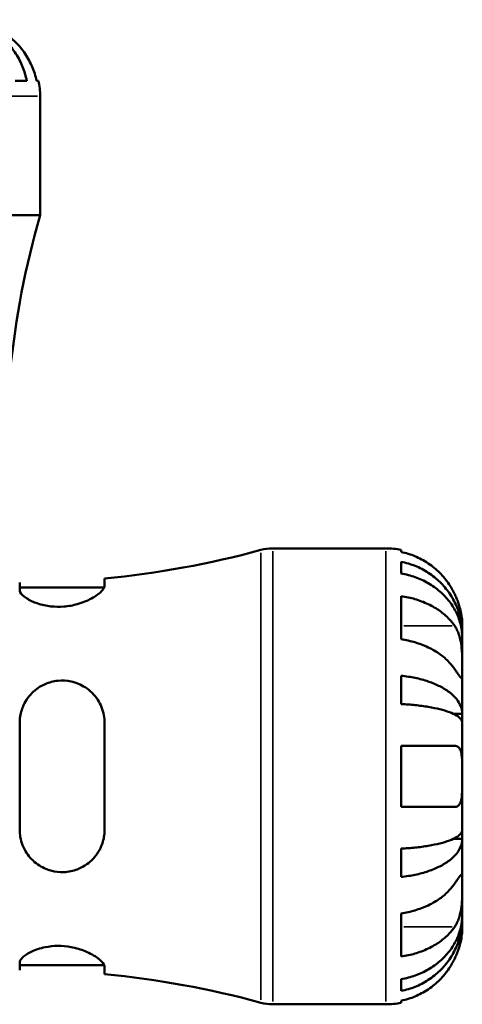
# Model space of a CAD drawing. Header units: millimetres. Extents: x 0 to 905, y -303 to 735.
# Tile 9 of 16: x 459 to 504, y 262 to 363. Entities that reach past the tile are written whole.
import ezdxf

# ---------------------------------------------------------------- set-up
doc = ezdxf.new("R2010")
doc.units = ezdxf.units.MM
doc.layers.add('Visible (ANSI)', color=7, linetype='Continuous', lineweight=50)
doc.layers.add('Visible Narrow (ANSI)', color=7, linetype='Continuous', lineweight=35)

msp = doc.modelspace()

# ---------------------------------------------------------------- linework, layer by layer
at = {"layer": 'Visible (ANSI)'}
for p, q in [((458.19, 357.064), (459.398, 357.064)), ((460.406, 357.064), (460.62, 357.064)), ((460.779, 343.204), (460.779, 355.489)), ((460.779, 343.204), (413.779, 343.204)), ((484.757, 308.864), (496.404, 308.864)), ((497.979, 308.705), (497.979, 308.492)), ((497.979, 307.483), (497.979, 306.275)), ((467.421, 305.005), (467.421, 305.76)), ((458.671, 305.339), (458.671, 304.567)), ((458.671, 304.839), (467.387, 304.839)), ((497.979, 303.945), (497.979, 299.49)), ((504.279, 299.984), (504.279, 300.989)), ((504.279, 299.984), (504.267, 299.984)), ((504.279, 299.601), (504.279, 299.984)), ((504.279, 296.413), (504.279, 299.601)), ((504.279, 291.802), (504.279, 296.413)), ((497.979, 295.734), (497.979, 292.818)), ((504.279, 291.802), (503.37, 291.802)), ((504.279, 290.879), (504.279, 291.802)), ((458.671, 290.864), (458.671, 279.864)), ((467.421, 279.864), (467.421, 290.864)), ((504.279, 285.364), (504.279, 290.879)), ((497.979, 288.514), (497.979, 282.214)), ((504.279, 279.85), (504.279, 285.364)), ((504.279, 278.926), (504.279, 279.85)), ((504.279, 278.926), (503.37, 278.926)), ((504.279, 274.316), (504.279, 278.926)), ((497.979, 277.91), (497.979, 274.995)), ((504.279, 271.127), (504.279, 274.316)), ((497.979, 271.238), (497.979, 266.783)), ((504.279, 270.745), (504.279, 271.127)), ((504.279, 270.745), (504.267, 270.745)), ((504.279, 269.739), (504.279, 270.745)), ((458.671, 266.161), (458.671, 265.389)), ((458.671, 265.889), (467.387, 265.889)), ((467.421, 264.968), (467.421, 265.724)), ((497.979, 264.453), (497.979, 263.245)), ((497.979, 262.237), (497.979, 262.023)), ((484.757, 261.864), (496.404, 261.864))]:
    msp.add_line(p, q, dxfattribs=at)
for centre, radius, start, end in [((452.904, 355.489), 7.875, 0, 11.53696), ((547.385, 318.244), 90.132, 163.92302, 174.31236), ((458.489, 400.279), 94.939, 275.39874, 285.28588), ((484.757, 304.164), 4.7, 90, 105.28588), ((496.404, 300.989), 7.875, 78.46304, 90), ((458.489, 170.45), 94.939, 74.71412, 84.60126), ((484.757, 266.564), 4.7, 254.71412, 270), ((496.404, 269.739), 7.875, 270, 281.53696)]:
    msp.add_arc(centre, radius, start, end, dxfattribs=at)
for points, knots in [([(451.899, 363.364), (452.372, 363.364), (452.889, 363.316), (453.902, 363.109), (454.398, 362.949), (455.271, 362.576), (455.73, 362.329), (456.586, 361.739), (456.983, 361.398), (457.65, 360.71), (457.981, 360.301), (458.551, 359.42), (458.791, 358.948), (459.147, 358.063), (459.298, 357.569), (459.398, 357.064)], [3.5133937, 3.5133937, 3.5133937, 3.5133937, 3.6601181, 3.6601181, 3.8068425, 3.8068425, 3.9529976, 3.9529976, 4.0991526, 4.0991526, 4.2449679, 4.2449679, 4.3907831, 4.3907831, 4.5326305, 4.5326305, 4.5326305, 4.5326305]), ([(460.406, 357.064), (460.303, 357.566), (460.148, 358.056), (459.78, 358.939), (459.531, 359.411), (458.94, 360.291), (458.597, 360.7), (457.904, 361.388), (457.49, 361.731), (456.724, 362.24), (456.387, 362.428), (456.054, 362.586)], [0.14941001, 0.14941001, 0.14941001, 0.14941001, 0.29044502, 0.29044502, 0.43634177, 0.43634177, 0.58223851, 0.58223851, 0.72934673, 0.72934673, 0.83526259, 0.83526259, 0.83526259, 0.83526259]), ([(503.501, 304.139), (503.343, 304.472), (503.154, 304.809), (502.646, 305.576), (502.303, 305.99), (501.615, 306.682), (501.206, 307.025), (500.326, 307.617), (499.854, 307.865), (498.971, 308.233), (498.481, 308.388), (497.979, 308.492)], [3.89239507, 3.89239507, 3.89239507, 3.89239507, 3.99831093, 3.99831093, 4.14541915, 4.14541915, 4.2913159, 4.2913159, 4.43721264, 4.43721264, 4.57824766, 4.57824766, 4.57824766, 4.57824766]), ([(497.979, 307.483), (498.484, 307.383), (498.977, 307.232), (499.863, 306.877), (500.335, 306.637), (501.216, 306.066), (501.625, 305.735), (502.312, 305.068), (502.654, 304.671), (503.244, 303.815), (503.491, 303.357), (503.864, 302.483), (504.024, 301.987), (504.231, 300.974), (504.279, 300.457), (504.279, 299.984)], [0.1494024, 0.1494024, 0.1494024, 0.1494024, 0.2912498, 0.2912498, 0.4370651, 0.4370651, 0.5828803, 0.5828803, 0.7290354, 0.7290354, 0.8751905, 0.8751905, 1.0219149, 1.0219149, 1.1686392, 1.1686392, 1.1686392, 1.1686392]), ([(504.279, 299.601), (504.279, 300.022), (504.231, 300.483), (504.024, 301.384), (503.864, 301.825), (503.491, 302.603), (503.244, 303.011), (502.654, 303.772), (502.312, 304.126), (501.625, 304.72), (501.216, 305.014), (500.335, 305.522), (499.863, 305.736), (498.977, 306.052), (498.484, 306.186), (497.979, 306.275)], [3.5133937, 3.5133937, 3.5133937, 3.5133937, 3.6601181, 3.6601181, 3.8068425, 3.8068425, 3.9529976, 3.9529976, 4.0991526, 4.0991526, 4.2449679, 4.2449679, 4.3907831, 4.3907831, 4.5326305, 4.5326305, 4.5326305, 4.5326305]), ([(467.421, 305.005), (467.421, 304.966), (467.415, 304.926), (467.36, 304.743), (467.249, 304.584), (466.847, 304.183), (466.504, 303.934), (465.659, 303.477), (465.164, 303.269), (464.17, 302.99), (463.701, 302.903), (462.768, 302.829), (462.321, 302.837), (461.401, 302.939), (460.949, 303.043), (460.079, 303.331), (459.685, 303.523), (459.058, 303.93), (458.837, 304.145), (458.693, 304.419), (458.671, 304.495), (458.671, 304.567)], [-1.5361641, -1.5361641, -1.5361641, -1.5361641, -1.4931546, -1.4931546, -1.3519348, -1.3519348, -1.159433, -1.159433, -0.9747621, -0.9747621, -0.8286698, -0.8286698, -0.6930532, -0.6930532, -0.5401654, -0.5401654, -0.362729, -0.362729, -0.1743542, -0.1743542, -0.0958072, -0.0958072, -0.0958072, -0.0958072]), ([(497.979, 303.945), (498.481, 303.872), (498.971, 303.762), (499.854, 303.502), (500.326, 303.326), (501.206, 302.908), (501.615, 302.666), (502.303, 302.176), (502.646, 301.883), (503.154, 301.341), (503.343, 301.103), (503.501, 300.867)], [0.14941001, 0.14941001, 0.14941001, 0.14941001, 0.29044502, 0.29044502, 0.43634177, 0.43634177, 0.58223851, 0.58223851, 0.72934673, 0.72934673, 0.83526259, 0.83526259, 0.83526259, 0.83526259]), ([(504.279, 300.989), (504.279, 300.989), (504.279, 301.019), (504.277, 301.143), (504.275, 301.243), (504.253, 301.569), (504.225, 301.829), (504.127, 302.348), (504.074, 302.576), (503.96, 302.972), (503.909, 303.131), (503.799, 303.441), (503.741, 303.591), (503.623, 303.875), (503.564, 304.008), (503.501, 304.139)], [0, 0, 0, 0, 0.07514839, 0.07514839, 0.15775683, 0.15775683, 0.27887104, 0.27887104, 0.36056434, 0.36056434, 0.41315921, 0.41315921, 0.46174689, 0.46174689, 0.50485698, 0.50485698, 0.50485698, 0.50485698]), ([(503.501, 300.867), (503.559, 300.781), (503.614, 300.689), (503.75, 300.434), (503.826, 300.262), (503.961, 299.889), (504.019, 299.689), (504.134, 299.19), (504.18, 298.889), (504.252, 298.192), (504.267, 297.805), (504.281, 297.057), (504.279, 296.707), (504.279, 296.413)], [-0.50766593, -0.50766593, -0.50766593, -0.50766593, -0.46718991, -0.46718991, -0.40200215, -0.40200215, -0.33506637, -0.33506637, -0.24300458, -0.24300458, -0.12488859, -0.12488859, 0, 0, 0, 0]), ([(503.501, 296.413), (503.343, 296.648), (503.154, 296.886), (502.646, 297.428), (502.303, 297.721), (501.615, 298.211), (501.206, 298.453), (500.326, 298.872), (499.854, 299.048), (498.971, 299.307), (498.481, 299.417), (497.979, 299.49)], [3.89239507, 3.89239507, 3.89239507, 3.89239507, 3.99831093, 3.99831093, 4.14541915, 4.14541915, 4.2913159, 4.2913159, 4.43721264, 4.43721264, 4.57824766, 4.57824766, 4.57824766, 4.57824766]), ([(504.279, 296.413), (504.279, 296.257), (504.279, 296.118), (504.278, 295.87), (504.276, 295.764), (504.264, 295.566), (504.249, 295.502), (504.184, 295.482), (504.137, 295.521), (504.019, 295.662), (503.961, 295.74), (503.826, 295.932), (503.751, 296.043), (503.614, 296.244), (503.559, 296.326), (503.501, 296.413)], [0, 0, 0, 0, 0.06608139, 0.06608139, 0.13667451, 0.13667451, 0.23873403, 0.23873403, 0.33457773, 0.33457773, 0.40157847, 0.40157847, 0.46685307, 0.46685307, 0.50745344, 0.50745344, 0.50745344, 0.50745344]), ([(497.979, 295.734), (498.484, 295.681), (498.977, 295.602), (499.863, 295.416), (500.335, 295.29), (501.216, 294.991), (501.625, 294.818), (502.312, 294.468), (502.654, 294.26), (503.244, 293.811), (503.491, 293.571), (503.864, 293.113), (504.024, 292.853), (504.231, 292.322), (504.279, 292.051), (504.279, 291.802)], [0.1494024, 0.1494024, 0.1494024, 0.1494024, 0.2912498, 0.2912498, 0.4370651, 0.4370651, 0.5828803, 0.5828803, 0.7290354, 0.7290354, 0.8751905, 0.8751905, 1.0219149, 1.0219149, 1.1686392, 1.1686392, 1.1686392, 1.1686392]), ([(458.671, 290.864), (458.671, 290.977), (458.676, 291.09), (458.72, 291.654), (458.824, 292.093), (459.206, 293.037), (459.524, 293.523), (460.31, 294.321), (460.768, 294.641), (461.702, 295.053), (462.152, 295.172), (463.073, 295.263), (463.527, 295.236), (464.494, 295.028), (464.984, 294.821), (465.938, 294.205), (466.376, 293.766), (467.023, 292.777), (467.243, 292.233), (467.397, 291.396), (467.421, 291.131), (467.421, 290.864)], [-1.5256648, -1.5256648, -1.5256648, -1.5256648, -1.4902672, -1.4902672, -1.3485323, -1.3485323, -1.1662608, -1.1662608, -0.9943308, -0.9943308, -0.8537089, -0.8537089, -0.7161186, -0.7161186, -0.5516028, -0.5516028, -0.3549067, -0.3549067, -0.169128, -0.169128, -0.0855511, -0.0855511, -0.0855511, -0.0855511]), ([(504.279, 290.879), (504.279, 291.001), (504.231, 291.135), (504.024, 291.397), (503.864, 291.525), (503.491, 291.751), (503.244, 291.869), (502.654, 292.091), (502.312, 292.194), (501.625, 292.366), (501.216, 292.452), (500.335, 292.599), (499.863, 292.661), (498.977, 292.753), (498.484, 292.792), (497.979, 292.818)], [3.5133937, 3.5133937, 3.5133937, 3.5133937, 3.6601181, 3.6601181, 3.8068425, 3.8068425, 3.9529976, 3.9529976, 4.0991526, 4.0991526, 4.2449679, 4.2449679, 4.3907831, 4.3907831, 4.5326305, 4.5326305, 4.5326305, 4.5326305]), ([(497.979, 288.514), (498.481, 288.514), (498.971, 288.514), (499.854, 288.514), (500.326, 288.514), (501.206, 288.514), (501.615, 288.514), (502.303, 288.514), (502.646, 288.514), (503.154, 288.514), (503.343, 288.514), (503.501, 288.514)], [0.14941001, 0.14941001, 0.14941001, 0.14941001, 0.29044502, 0.29044502, 0.43634177, 0.43634177, 0.58223851, 0.58223851, 0.72934673, 0.72934673, 0.83526259, 0.83526259, 0.83526259, 0.83526259]), ([(503.501, 288.514), (503.563, 288.514), (503.622, 288.506), (503.758, 288.465), (503.831, 288.422), (503.962, 288.296), (504.019, 288.211), (504.134, 287.957), (504.18, 287.771), (504.252, 287.268), (504.267, 286.938), (504.281, 286.192), (504.279, 285.781), (504.279, 285.364)], [-0.50816407, -0.50816407, -0.50816407, -0.50816407, -0.46460526, -0.46460526, -0.40154747, -0.40154747, -0.3356183, -0.3356183, -0.24286964, -0.24286964, -0.12490659, -0.12490659, 0, 0, 0, 0]), ([(504.279, 285.364), (504.279, 285.145), (504.279, 284.926), (504.278, 284.482), (504.276, 284.259), (504.263, 283.674), (504.243, 283.339), (504.158, 282.862), (504.108, 282.697), (503.989, 282.47), (503.931, 282.395), (503.794, 282.282), (503.717, 282.245), (503.59, 282.218), (503.546, 282.214), (503.501, 282.214)], [-2.17667965, -2.17667965, -2.17667965, -2.17667965, -2.11086653, -2.11086653, -2.04055216, -2.04055216, -1.91738302, -1.91738302, -1.82942275, -1.82942275, -1.76558177, -1.76558177, -1.70117883, -1.70117883, -1.66961913, -1.66961913, -1.66961913, -1.66961913]), ([(503.501, 282.214), (503.343, 282.214), (503.154, 282.214), (502.646, 282.214), (502.303, 282.214), (501.615, 282.214), (501.206, 282.214), (500.326, 282.214), (499.854, 282.214), (498.971, 282.214), (498.481, 282.214), (497.979, 282.214)], [3.89239507, 3.89239507, 3.89239507, 3.89239507, 3.99831093, 3.99831093, 4.14541915, 4.14541915, 4.2913159, 4.2913159, 4.43721264, 4.43721264, 4.57824766, 4.57824766, 4.57824766, 4.57824766]), ([(467.421, 279.864), (467.421, 279.727), (467.415, 279.589), (467.36, 279.005), (467.249, 278.572), (466.847, 277.616), (466.504, 277.118), (465.659, 276.309), (465.164, 275.99), (464.17, 275.61), (463.701, 275.511), (462.768, 275.475), (462.321, 275.527), (461.401, 275.779), (460.949, 275.994), (460.079, 276.6), (459.685, 277.009), (459.058, 277.971), (458.837, 278.53), (458.693, 279.364), (458.671, 279.614), (458.671, 279.864)], [-1.5361641, -1.5361641, -1.5361641, -1.5361641, -1.4931546, -1.4931546, -1.3519348, -1.3519348, -1.159433, -1.159433, -0.9747621, -0.9747621, -0.8286698, -0.8286698, -0.6930532, -0.6930532, -0.5401654, -0.5401654, -0.362729, -0.362729, -0.1743542, -0.1743542, -0.0958072, -0.0958072, -0.0958072, -0.0958072]), ([(497.979, 277.91), (498.484, 277.936), (498.977, 277.975), (499.863, 278.067), (500.335, 278.129), (501.216, 278.277), (501.625, 278.362), (502.312, 278.535), (502.654, 278.638), (503.244, 278.859), (503.491, 278.977), (503.864, 279.203), (504.024, 279.332), (504.231, 279.594), (504.279, 279.727), (504.279, 279.85)], [0.1494024, 0.1494024, 0.1494024, 0.1494024, 0.2912498, 0.2912498, 0.4370651, 0.4370651, 0.5828803, 0.5828803, 0.7290354, 0.7290354, 0.8751905, 0.8751905, 1.0219149, 1.0219149, 1.1686392, 1.1686392, 1.1686392, 1.1686392]), ([(504.279, 278.926), (504.279, 278.678), (504.231, 278.407), (504.024, 277.876), (503.864, 277.616), (503.491, 277.158), (503.244, 276.917), (502.654, 276.469), (502.312, 276.26), (501.625, 275.911), (501.216, 275.737), (500.335, 275.438), (499.863, 275.312), (498.977, 275.126), (498.484, 275.047), (497.979, 274.995)], [3.5133937, 3.5133937, 3.5133937, 3.5133937, 3.6601181, 3.6601181, 3.8068425, 3.8068425, 3.9529976, 3.9529976, 4.0991526, 4.0991526, 4.2449679, 4.2449679, 4.3907831, 4.3907831, 4.5326305, 4.5326305, 4.5326305, 4.5326305]), ([(503.501, 274.316), (503.559, 274.402), (503.614, 274.484), (503.75, 274.685), (503.826, 274.796), (503.961, 274.988), (504.019, 275.067), (504.134, 275.204), (504.18, 275.243), (504.252, 275.231), (504.267, 275.151), (504.281, 274.843), (504.279, 274.61), (504.279, 274.316)], [-0.50766593, -0.50766593, -0.50766593, -0.50766593, -0.46718991, -0.46718991, -0.40200215, -0.40200215, -0.33506637, -0.33506637, -0.24300458, -0.24300458, -0.12488859, -0.12488859, 0, 0, 0, 0]), ([(497.979, 271.238), (498.481, 271.311), (498.971, 271.421), (499.854, 271.681), (500.326, 271.857), (501.206, 272.275), (501.615, 272.517), (502.303, 273.007), (502.646, 273.3), (503.154, 273.842), (503.343, 274.08), (503.501, 274.316)], [0.14941001, 0.14941001, 0.14941001, 0.14941001, 0.29044502, 0.29044502, 0.43634177, 0.43634177, 0.58223851, 0.58223851, 0.72934673, 0.72934673, 0.83526259, 0.83526259, 0.83526259, 0.83526259]), ([(504.279, 274.316), (504.279, 274.16), (504.279, 273.988), (504.278, 273.606), (504.276, 273.395), (504.264, 272.856), (504.249, 272.52), (504.184, 271.865), (504.137, 271.551), (504.019, 271.04), (503.961, 270.84), (503.826, 270.466), (503.751, 270.295), (503.614, 270.039), (503.559, 269.947), (503.501, 269.861)], [0, 0, 0, 0, 0.06608139, 0.06608139, 0.13667451, 0.13667451, 0.23873403, 0.23873403, 0.33457773, 0.33457773, 0.40157847, 0.40157847, 0.46685307, 0.46685307, 0.50745344, 0.50745344, 0.50745344, 0.50745344]), ([(497.979, 264.453), (498.484, 264.542), (498.977, 264.676), (499.863, 264.993), (500.335, 265.206), (501.216, 265.714), (501.625, 266.009), (502.312, 266.602), (502.654, 266.956), (503.244, 267.718), (503.491, 268.126), (503.864, 268.903), (504.024, 269.344), (504.231, 270.246), (504.279, 270.706), (504.279, 271.127)], [0.1494024, 0.1494024, 0.1494024, 0.1494024, 0.2912498, 0.2912498, 0.4370651, 0.4370651, 0.5828803, 0.5828803, 0.7290354, 0.7290354, 0.8751905, 0.8751905, 1.0219149, 1.0219149, 1.1686392, 1.1686392, 1.1686392, 1.1686392]), ([(504.279, 270.745), (504.279, 270.271), (504.231, 269.754), (504.024, 268.741), (503.864, 268.245), (503.491, 267.372), (503.244, 266.913), (502.654, 266.058), (502.312, 265.66), (501.625, 264.993), (501.216, 264.662), (500.335, 264.092), (499.863, 263.852), (498.977, 263.496), (498.484, 263.346), (497.979, 263.245)], [3.5133937, 3.5133937, 3.5133937, 3.5133937, 3.6601181, 3.6601181, 3.8068425, 3.8068425, 3.9529976, 3.9529976, 4.0991526, 4.0991526, 4.2449679, 4.2449679, 4.3907831, 4.3907831, 4.5326305, 4.5326305, 4.5326305, 4.5326305]), ([(503.501, 269.861), (503.343, 269.625), (503.154, 269.387), (502.646, 268.845), (502.303, 268.552), (501.615, 268.063), (501.206, 267.82), (500.326, 267.402), (499.854, 267.226), (498.971, 266.966), (498.481, 266.856), (497.979, 266.783)], [3.89239507, 3.89239507, 3.89239507, 3.89239507, 3.99831093, 3.99831093, 4.14541915, 4.14541915, 4.2913159, 4.2913159, 4.43721264, 4.43721264, 4.57824766, 4.57824766, 4.57824766, 4.57824766]), ([(503.501, 266.589), (503.563, 266.72), (503.622, 266.852), (503.758, 267.178), (503.831, 267.37), (503.962, 267.76), (504.019, 267.954), (504.134, 268.403), (504.18, 268.645), (504.252, 269.129), (504.267, 269.346), (504.281, 269.657), (504.279, 269.739), (504.279, 269.739)], [-0.50816407, -0.50816407, -0.50816407, -0.50816407, -0.46460526, -0.46460526, -0.40154747, -0.40154747, -0.3356183, -0.3356183, -0.24286964, -0.24286964, -0.12490659, -0.12490659, 0, 0, 0, 0]), ([(458.671, 266.161), (458.671, 266.194), (458.676, 266.227), (458.72, 266.399), (458.824, 266.551), (459.206, 266.91), (459.524, 267.12), (460.31, 267.486), (460.768, 267.643), (461.702, 267.834), (462.152, 267.883), (463.073, 267.888), (463.527, 267.846), (464.494, 267.666), (464.984, 267.516), (465.938, 267.124), (466.376, 266.873), (467.023, 266.395), (467.243, 266.168), (467.397, 265.881), (467.421, 265.798), (467.421, 265.724)], [-1.5256648, -1.5256648, -1.5256648, -1.5256648, -1.4902672, -1.4902672, -1.3485323, -1.3485323, -1.1662608, -1.1662608, -0.9943308, -0.9943308, -0.8537089, -0.8537089, -0.7161186, -0.7161186, -0.5516028, -0.5516028, -0.3549067, -0.3549067, -0.169128, -0.169128, -0.0855511, -0.0855511, -0.0855511, -0.0855511]), ([(497.979, 262.237), (498.481, 262.34), (498.971, 262.495), (499.854, 262.863), (500.326, 263.112), (501.206, 263.703), (501.615, 264.046), (502.303, 264.739), (502.646, 265.153), (503.154, 265.919), (503.343, 266.256), (503.501, 266.589)], [0.14941001, 0.14941001, 0.14941001, 0.14941001, 0.29044502, 0.29044502, 0.43634177, 0.43634177, 0.58223851, 0.58223851, 0.72934673, 0.72934673, 0.83526259, 0.83526259, 0.83526259, 0.83526259])]:
    msp.add_open_spline(points, degree=3, knots=knots, dxfattribs=at)
at = {"layer": 'Visible Narrow (ANSI)'}
for p, q in [((460.49, 355.489), (414.068, 355.489)), ((484.757, 308.575), (484.757, 262.153)), ((496.404, 262.153), (496.404, 308.575)), ((483.518, 262.318), (483.518, 308.411)), ((503.225, 300.867), (498.255, 300.867)), ((503.225, 269.861), (498.255, 269.861))]:
    msp.add_line(p, q, dxfattribs=at)

doc.saveas('drawing.dxf')
